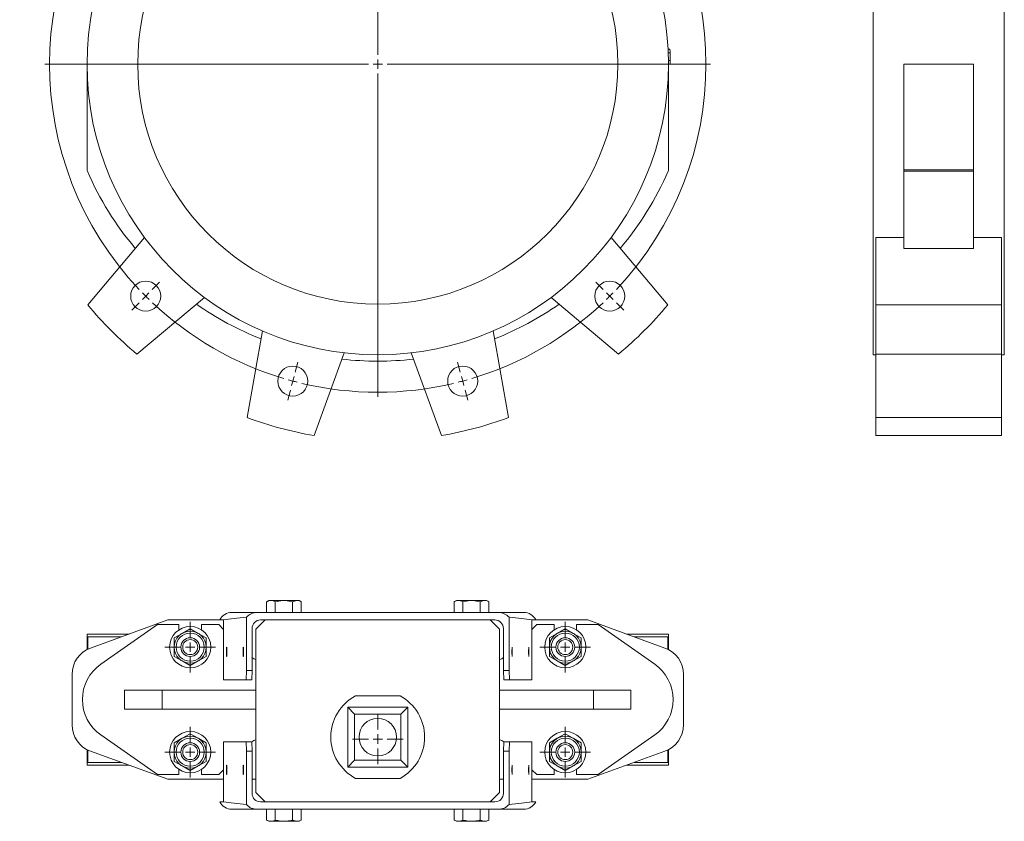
# Model space of a CAD drawing. Header units: millimetres. Extents: x -315 to 240, y -4 to 1124.
# Tile 1 of 2: x -315 to 210, y -4 to 424. Entities that reach past the tile are written whole.
import ezdxf

# ---------------------------------------------------------------- set-up
doc = ezdxf.new("R2010")
doc.units = ezdxf.units.MM

# ---------------------------------------------------------------- blocks, each defined once
blk = doc.blocks.new('SW_CENTERMARKSYMBOL_0')
at = {"color": 0, "linetype": 'Continuous', "lineweight": 0}
for p, q in [((77.16, 50.12), (75.73, 55.44)), ((123.74, -118.74), (123.74, 53.76)), ((170.33, 50.12), (171.75, 55.44)), ((78.45, 45.29), (77.8, 47.71)), ((169.04, 45.29), (169.68, 47.71)), ((78.45, 45.29), (79.1, 42.88)), ((169.04, 45.29), (168.39, 42.88)), ((79.74, 40.46), (81.17, 35.15)), ((167.74, 40.46), (166.32, 35.15)), ((-3.54, 3.54), (-7.42, 7.42)), ((251.02, 3.54), (254.91, 7.42)), ((0, 0), (-1.77, 1.77)), ((0, 0), (1.77, -1.77)), ((247.49, 0), (245.72, -1.77)), ((247.49, 0), (249.26, 1.77)), ((3.54, -3.54), (7.42, -7.42)), ((243.95, -3.54), (240.06, -7.42)), ((118.74, -123.74), (-53.76, -123.74)), ((123.74, -123.74), (121.24, -123.74)), ((123.74, -123.74), (123.74, -121.24)), ((123.74, -123.74), (123.74, -126.24)), ((123.74, -123.74), (126.24, -123.74)), ((128.74, -123.74), (301.24, -123.74)), ((123.74, -128.74), (123.74, -301.24)), ((3.54, -243.95), (7.42, -240.06)), ((243.95, -243.95), (240.06, -240.06)), ((0, -247.49), (1.77, -245.72)), ((247.49, -247.49), (245.72, -245.72)), ((-3.54, -251.02), (-7.42, -254.91)), ((0, -247.49), (-1.77, -249.26)), ((247.49, -247.49), (249.26, -249.26)), ((251.02, -251.02), (254.91, -254.91)), ((79.74, -287.95), (81.17, -282.64)), ((167.74, -287.95), (166.32, -282.64)), ((78.45, -292.78), (77.8, -295.2)), ((78.45, -292.78), (79.1, -290.37)), ((169.04, -292.78), (168.39, -290.37)), ((169.04, -292.78), (169.68, -295.2)), ((77.16, -297.61), (75.73, -302.92)), ((170.33, -297.61), (171.75, -302.92))]:
    blk.add_line(p, q, dxfattribs=at)
for start, end in [(76.637, 103.363), (106.637, 133.363), (105, 105.8185), (104.1815, 105), (75, 75.8185), (74.1815, 75), (46.637, 73.363), (135, 135.8185), (134.1815, 135), (45, 45.8185), (44.1815, 45), (136.637, 223.363), (316.637, 43.363), (224.1815, 225), (315, 315.8185), (225, 225.8185), (226.637, 253.363), (286.637, 313.363), (314.1815, 315), (254.1815, 255), (255, 255.8185), (256.637, 283.363), (284.1815, 285), (285, 285.8185)]:
    blk.add_arc((123.74, -123.74), 175, start, end, dxfattribs=at)
blk = doc.blocks.new('SW_CENTERMARKSYMBOL_12')
at = {"color": 0, "linetype": 'Continuous', "lineweight": 0}
for p, q in [((0, 5), (0, 13.5)), ((-5, 0), (-13.5, 0)), ((0, 0), (-2.5, 0)), ((0, 0), (0, 2.5)), ((0, 0), (0, -2.5)), ((0, 0), (2.5, 0)), ((5, 0), (13.5, 0)), ((0, -5), (0, -13.5))]:
    blk.add_line(p, q, dxfattribs=at)
blk = doc.blocks.new('SW_CENTERMARKSYMBOL_13')
at = {"color": 0, "linetype": 'Continuous', "lineweight": 0}
for p, q in [((0, 5), (0, 13.5)), ((-5, 0), (-13.5, 0)), ((0, 0), (-2.5, 0)), ((0, 0), (0, 2.5)), ((0, 0), (0, -2.5)), ((0, 0), (2.5, 0)), ((5, 0), (13.5, 0)), ((0, -5), (0, -13.5))]:
    blk.add_line(p, q, dxfattribs=at)
blk = doc.blocks.new('SW_CENTERMARKSYMBOL_14')
at = {"color": 0, "linetype": 'Continuous', "lineweight": 0}
for p, q in [((0, 5), (0, 13.5)), ((-5, 0), (-13.5, 0)), ((0, 0), (-2.5, 0)), ((0, 0), (0, 2.5)), ((0, 0), (0, -2.5)), ((0, 0), (2.5, 0)), ((5, 0), (13.5, 0)), ((0, -5), (0, -13.5))]:
    blk.add_line(p, q, dxfattribs=at)
blk = doc.blocks.new('SW_CENTERMARKSYMBOL_15')
at = {"color": 0, "linetype": 'Continuous', "lineweight": 0}
for p, q in [((0, 5), (0, 13.5)), ((-5, 0), (-13.5, 0)), ((0, 0), (-2.5, 0)), ((0, 0), (0, 2.5)), ((0, 0), (0, -2.5)), ((0, 0), (2.5, 0)), ((5, 0), (13.5, 0)), ((0, -5), (0, -13.5))]:
    blk.add_line(p, q, dxfattribs=at)
blk = doc.blocks.new('SW_CENTERMARKSYMBOL_16')
at = {"color": 0, "linetype": 'Continuous', "lineweight": 0}
for p, q in [((0, 5), (0, 13.5)), ((-5, 0), (-13.5, 0)), ((0, 0), (-2.5, 0)), ((0, 0), (0, 2.5)), ((0, 0), (0, -2.5)), ((0, 0), (2.5, 0)), ((5, 0), (13.5, 0)), ((0, -5), (0, -13.5))]:
    blk.add_line(p, q, dxfattribs=at)

msp = doc.modelspace()

# ---------------------------------------------------------------- linework, layer by layer
at = {"color": 7, "linetype": 'Continuous', "lineweight": 15}
for p, q in [((139.75, 555.3), (139.75, 245.3)), ((209.75, 555.3), (209.75, 245.3)), ((30.45, 408.31), (31.45, 408.36)), ((30.54, 406.31), (31.54, 406.35)), ((-279.34, 400.3), (-279.34, 343.95)), ((30.64, 402.31), (31.64, 402.32)), ((30.66, 400.31), (31.66, 400.31)), ((30.66, 343.95), (30.66, 400.3)), ((193.25, 400.3), (156.25, 400.3)), ((156.25, 400.3), (156.25, 343.95)), ((193.25, 400.3), (193.25, 343.95)), ((193.25, 343.95), (156.25, 343.95)), ((156.25, 343.95), (156.25, 343.15)), ((193.25, 343.15), (156.25, 343.15)), ((156.25, 343.15), (156.25, 302.04)), ((193.25, 343.95), (193.25, 343.15)), ((193.25, 343.15), (193.25, 302.04)), ((-248.75, 307.85), (-278.95, 271.86)), ((30.26, 271.86), (0.06, 307.85)), ((156.25, 307.85), (141.25, 307.85)), ((141.25, 307.85), (141.25, 271.86)), ((208.25, 307.85), (193.25, 307.85)), ((208.25, 307.85), (208.25, 271.86)), ((156.25, 302.04), (193.25, 302.04)), ((-252.79, 245.69), (-216.8, 275.89)), ((-31.89, 275.89), (4.1, 245.69)), ((208.25, 271.86), (141.25, 271.86)), ((141.25, 271.86), (141.25, 245.69)), ((208.25, 271.86), (208.25, 245.69)), ((-185.86, 258.03), (-194.01, 211.76)), ((-54.67, 211.76), (-62.83, 258.03)), ((-158.28, 202.19), (-142.21, 246.33)), ((-106.48, 246.33), (-90.41, 202.19)), ((139.75, 245.3), (141.25, 245.3)), ((208.25, 245.69), (141.25, 245.69)), ((141.25, 245.69), (141.25, 211.76)), ((208.25, 245.69), (208.25, 211.76)), ((208.25, 245.3), (209.75, 245.3)), ((208.25, 211.76), (141.25, 211.76)), ((141.25, 211.76), (141.25, 202.19)), ((208.25, 211.76), (208.25, 202.19)), ((208.25, 202.19), (141.25, 202.19)), ((-182.37, 114.25), (-183.58, 113.55)), ((-183.58, 113.55), (-183.58, 107.85)), ((-182.37, 114.25), (-181.59, 114.25)), ((-180.95, 114.25), (-181.59, 114.25)), ((-180.95, 114.25), (-174.98, 114.25)), ((-174.98, 114.25), (-178.96, 113.55)), ((-178.96, 113.55), (-178.96, 107.85)), ((-173.7, 114.25), (-174.98, 114.25)), ((-169.72, 113.55), (-173.7, 114.25)), ((-173.7, 114.25), (-167.73, 114.25)), ((-167.73, 114.25), (-169.72, 113.55)), ((-169.72, 113.55), (-169.72, 107.85)), ((-167.09, 114.25), (-167.73, 114.25)), ((-167.09, 114.25), (-166.32, 114.25)), ((-165.1, 113.55), (-166.32, 114.25)), ((-165.1, 113.55), (-165.1, 107.85)), ((-82.37, 114.25), (-83.58, 113.55)), ((-83.58, 113.55), (-83.58, 107.85)), ((-82.37, 114.25), (-81.59, 114.25)), ((-80.95, 114.25), (-81.59, 114.25)), ((-80.95, 114.25), (-74.98, 114.25)), ((-74.98, 114.25), (-78.96, 113.55)), ((-78.96, 113.55), (-78.96, 107.85)), ((-73.7, 114.25), (-74.98, 114.25)), ((-69.72, 113.55), (-73.7, 114.25)), ((-73.7, 114.25), (-67.73, 114.25)), ((-67.73, 114.25), (-69.72, 113.55)), ((-69.72, 113.55), (-69.72, 107.85)), ((-67.09, 114.25), (-67.73, 114.25)), ((-67.09, 114.25), (-66.32, 114.25)), ((-65.1, 113.55), (-66.32, 114.25)), ((-65.1, 113.55), (-65.1, 107.85)), ((-202.19, 107.85), (-188.71, 107.85)), ((-194.34, 76.85), (-194.34, 105.31)), ((-188.71, 107.85), (-124.34, 107.85)), ((-124.34, 107.85), (-59.97, 107.85)), ((-59.97, 107.85), (-46.5, 107.85)), ((-54.34, 105.31), (-54.34, 76.85)), ((-236.34, 103.85), (-277.47, 88.88)), ((-241.82, 101.35), (-272.04, 80.19)), ((-230.34, 101.35), (-241.82, 101.35)), ((-208.13, 103.85), (-236.34, 103.85)), ((-230.34, 98.57), (-230.34, 101.35)), ((-218.34, 101.35), (-218.34, 98.57)), ((-209.16, 101.35), (-218.34, 101.35)), ((-206.55, 98.74), (-209.16, 101.35)), ((-206.55, 103.85), (-208.13, 103.85)), ((-206.55, 71.85), (-206.55, 103.85)), ((-184.34, 103.85), (-189.34, 98.85)), ((-61.85, 103.85), (-186.84, 103.85)), ((-59.34, 98.85), (-64.34, 103.85)), ((-42.14, 103.85), (-40.56, 103.85)), ((-42.14, 103.85), (-42.14, 71.85)), ((-39.53, 101.35), (-42.14, 98.74)), ((-12.34, 103.85), (-40.56, 103.85)), ((-30.34, 101.35), (-39.53, 101.35)), ((-30.34, 98.57), (-30.34, 101.35)), ((-6.87, 101.35), (-18.34, 101.35)), ((-18.34, 101.35), (-18.34, 98.57)), ((28.79, 88.88), (-12.34, 103.85)), ((23.35, 80.19), (-6.87, 101.35)), ((-279.34, 96.35), (-279.34, 88.05)), ((-256.95, 96.35), (-279.34, 96.35)), ((-278.95, 88.25), (-278.95, 94.85)), ((-261.07, 94.85), (-278.95, 94.85)), ((-232.84, 94.26), (-228.59, 96.71)), ((-228.59, 96.71), (-224.34, 99.17)), ((-224.34, 99.17), (-220.09, 96.71)), ((-220.09, 96.71), (-215.84, 94.26)), ((-191.34, 99.35), (-191.34, 76.85)), ((-189.34, 98.85), (-189.34, 11.85)), ((-59.34, 11.85), (-59.34, 98.85)), ((-57.34, 76.85), (-57.34, 99.35)), ((-28.59, 96.71), (-32.84, 94.26)), ((-24.34, 99.17), (-28.59, 96.71)), ((-20.09, 96.71), (-24.34, 99.17)), ((-15.84, 94.26), (-20.09, 96.71)), ((30.66, 96.35), (8.26, 96.35)), ((30.26, 94.85), (12.38, 94.85)), ((30.26, 88.25), (30.26, 94.85)), ((30.66, 88.05), (30.66, 96.35)), ((-232.84, 89.35), (-232.84, 94.26)), ((-232.84, 84.44), (-232.84, 89.35)), ((-215.84, 94.26), (-215.84, 89.35)), ((-215.84, 89.35), (-215.84, 84.44)), ((-32.84, 94.26), (-32.84, 89.35)), ((-32.84, 89.35), (-32.84, 84.44)), ((-15.84, 89.35), (-15.84, 94.26)), ((-15.84, 84.44), (-15.84, 89.35)), ((-228.59, 81.99), (-232.84, 84.44)), ((-215.84, 84.44), (-220.09, 81.99)), ((-32.84, 84.44), (-28.59, 81.99)), ((-20.09, 81.99), (-15.84, 84.44)), ((-224.34, 79.54), (-228.59, 81.99)), ((-220.09, 81.99), (-224.34, 79.54)), ((-28.59, 81.99), (-24.34, 79.54)), ((-24.34, 79.54), (-20.09, 81.99)), ((-287.34, 74.79), (-287.34, 47.92)), ((-194.53, 71.85), (-194.34, 76.85)), ((-194.34, 76.85), (-191.34, 76.85)), ((-191.34, 76.85), (-191.53, 71.85)), ((-57.34, 76.85), (-54.34, 76.85)), ((-57.17, 71.85), (-57.34, 76.85)), ((-54.34, 76.85), (-54.16, 71.85)), ((38.66, 47.92), (38.66, 74.79)), ((-206.55, 71.85), (-194.53, 71.85)), ((-191.53, 71.85), (-194.53, 71.85)), ((-54.16, 71.85), (-57.17, 71.85)), ((-42.14, 71.85), (-54.16, 71.85)), ((-259.34, 56.35), (-259.34, 66.35)), ((-259.34, 66.35), (-239.34, 66.35)), ((-239.34, 66.35), (-239.34, 56.35)), ((-189.34, 66.35), (-239.34, 66.35)), ((-112.47, 63.35), (-136.22, 63.35)), ((-9.34, 66.35), (-59.34, 66.35)), ((-9.34, 56.35), (-9.34, 66.35)), ((-9.34, 66.35), (10.66, 66.35)), ((10.66, 66.35), (10.66, 56.35)), ((-239.34, 56.35), (-259.34, 56.35)), ((-239.34, 56.35), (-189.34, 56.35)), ((-136.67, 53.68), (-140.34, 57.35)), ((-108.34, 57.35), (-140.34, 57.35)), ((-140.34, 57.35), (-140.34, 25.35)), ((-112.02, 53.68), (-136.67, 53.68)), ((-136.67, 53.68), (-136.67, 29.03)), ((-112.02, 53.68), (-108.34, 57.35)), ((-112.02, 29.03), (-112.02, 53.68)), ((-108.34, 25.35), (-108.34, 57.35)), ((-59.34, 56.35), (-9.34, 56.35)), ((10.66, 56.35), (-9.34, 56.35)), ((-272.04, 42.51), (-241.82, 21.35)), ((-224.34, 43.17), (-228.59, 40.71)), ((-220.09, 40.71), (-224.34, 43.17)), ((-28.59, 40.71), (-24.34, 43.17)), ((-24.34, 43.17), (-20.09, 40.71)), ((-6.87, 21.35), (23.35, 42.51)), ((-228.59, 40.71), (-232.84, 38.26)), ((-232.84, 38.26), (-232.84, 33.35)), ((-215.84, 38.26), (-220.09, 40.71)), ((-215.84, 33.35), (-215.84, 38.26)), ((-206.55, 38.85), (-194.53, 38.85)), ((-206.55, 38.85), (-206.55, 6.85)), ((-194.34, 33.85), (-194.53, 38.85)), ((-194.53, 38.85), (-191.53, 38.85)), ((-191.53, 38.85), (-191.34, 33.85)), ((-57.34, 33.85), (-57.17, 38.85)), ((-57.17, 38.85), (-54.16, 38.85)), ((-54.16, 38.85), (-54.34, 33.85)), ((-42.14, 38.85), (-54.16, 38.85)), ((-42.14, 6.85), (-42.14, 38.85)), ((-32.84, 38.26), (-28.59, 40.71)), ((-32.84, 33.35), (-32.84, 38.26)), ((-20.09, 40.71), (-15.84, 38.26)), ((-15.84, 38.26), (-15.84, 33.35)), ((-279.34, 34.65), (-279.34, 26.35)), ((-278.95, 27.85), (-278.95, 34.45)), ((-277.47, 33.82), (-236.34, 18.85)), ((-232.84, 33.35), (-232.84, 28.44)), ((-215.84, 28.44), (-215.84, 33.35)), ((-191.34, 33.85), (-194.34, 33.85)), ((-194.34, 33.85), (-194.34, 5.39)), ((-191.34, 11.35), (-191.34, 33.85)), ((-54.34, 33.85), (-57.34, 33.85)), ((-57.34, 33.85), (-57.34, 11.35)), ((-54.34, 5.39), (-54.34, 33.85)), ((-32.84, 28.44), (-32.84, 33.35)), ((-15.84, 33.35), (-15.84, 28.44)), ((-12.34, 18.85), (28.79, 33.82)), ((30.26, 27.85), (30.26, 34.45)), ((30.66, 26.35), (30.66, 34.65)), ((-256.95, 26.35), (-279.34, 26.35)), ((-261.07, 27.85), (-278.95, 27.85)), ((-232.84, 28.44), (-228.59, 25.99)), ((-220.09, 25.99), (-215.84, 28.44)), ((-136.67, 29.03), (-140.34, 25.35)), ((-136.67, 29.03), (-112.02, 29.03)), ((-112.02, 29.03), (-108.34, 25.35)), ((-28.59, 25.99), (-32.84, 28.44)), ((-15.84, 28.44), (-20.09, 25.99)), ((30.66, 26.35), (8.26, 26.35)), ((30.26, 27.85), (12.38, 27.85)), ((-241.82, 21.35), (-230.34, 21.35)), ((-230.34, 21.35), (-230.34, 24.13)), ((-228.59, 25.99), (-224.34, 23.54)), ((-224.34, 23.54), (-220.09, 25.99)), ((-218.34, 24.13), (-218.34, 21.35)), ((-218.34, 21.35), (-209.16, 21.35)), ((-209.16, 21.35), (-206.55, 23.96)), ((-140.34, 25.35), (-108.34, 25.35)), ((-42.14, 23.96), (-39.53, 21.35)), ((-39.53, 21.35), (-30.34, 21.35)), ((-30.34, 21.35), (-30.34, 24.13)), ((-24.34, 23.54), (-28.59, 25.99)), ((-20.09, 25.99), (-24.34, 23.54)), ((-18.34, 24.13), (-18.34, 21.35)), ((-18.34, 21.35), (-6.87, 21.35)), ((-236.34, 18.85), (-206.55, 18.85)), ((-191.34, 18.85), (-189.34, 18.85)), ((-136.22, 19.35), (-112.47, 19.35)), ((-59.34, 18.85), (-57.34, 18.85)), ((-42.14, 18.85), (-12.34, 18.85)), ((-189.34, 11.85), (-184.34, 6.85)), ((-64.34, 6.85), (-59.34, 11.85)), ((-206.55, 6.85), (-208.61, 6.85)), ((-61.85, 6.85), (-186.84, 6.85)), ((-42.14, 6.85), (-40.08, 6.85)), ((-188.71, 2.85), (-202.19, 2.85)), ((-188.71, 2.85), (-124.34, 2.85)), ((-183.58, -2.85), (-183.58, 2.85)), ((-178.96, -2.85), (-178.96, 2.85)), ((-169.72, -2.85), (-169.72, 2.85)), ((-165.1, -2.85), (-165.1, 2.85)), ((-124.34, 2.85), (-59.97, 2.85)), ((-83.58, -2.85), (-83.58, 2.85)), ((-78.96, -2.85), (-78.96, 2.85)), ((-69.72, -2.85), (-69.72, 2.85)), ((-65.1, -2.85), (-65.1, 2.85)), ((-46.5, 2.85), (-59.97, 2.85)), ((-183.58, -2.85), (-182.37, -3.55)), ((-181.59, -3.55), (-182.37, -3.55)), ((-180.95, -3.55), (-181.59, -3.55)), ((-174.98, -3.55), (-180.95, -3.55)), ((-173.7, -3.55), (-174.98, -3.55)), ((-167.73, -3.55), (-173.7, -3.55)), ((-167.73, -3.55), (-169.72, -2.85)), ((-167.09, -3.55), (-167.73, -3.55)), ((-166.32, -3.55), (-167.09, -3.55)), ((-166.32, -3.55), (-165.1, -2.85)), ((-83.58, -2.85), (-82.37, -3.55)), ((-81.59, -3.55), (-82.37, -3.55)), ((-80.95, -3.55), (-81.59, -3.55)), ((-74.98, -3.55), (-80.95, -3.55)), ((-73.7, -3.55), (-74.98, -3.55)), ((-67.73, -3.55), (-73.7, -3.55)), ((-67.73, -3.55), (-69.72, -2.85)), ((-67.09, -3.55), (-67.73, -3.55)), ((-66.32, -3.55), (-67.09, -3.55)), ((-66.32, -3.55), (-65.1, -2.85))]:
    msp.add_line(p, q, dxfattribs=at)
for centre, radius in [((-124.34, 400.3), 155), ((-124.34, 400.3), 128), ((-248.09, 276.56), 8), ((-0.6, 276.56), 8), ((-169.64, 231.26), 8), ((-79.05, 231.26), 8), ((-224.34, 89.35), 11), ((-24.34, 89.35), 11), ((-224.34, 89.35), 8.5), ((-224.34, 89.35), 7.5), ((-24.34, 89.35), 8.5), ((-24.34, 89.35), 7.5), ((-224.34, 89.35), 5), ((-224.34, 89.35), 4), ((-24.34, 89.35), 5), ((-24.34, 89.35), 4), ((-124.34, 41.35), 10), ((-224.34, 33.35), 11), ((-24.34, 33.35), 11), ((-224.34, 33.35), 8.5), ((-224.34, 33.35), 7.5), ((-224.34, 33.35), 5), ((-224.34, 33.35), 4), ((-24.34, 33.35), 8.5), ((-24.34, 33.35), 7.5), ((-24.34, 33.35), 5), ((-24.34, 33.35), 4)]:
    msp.add_circle(centre, radius, dxfattribs=at)
for centre, radius, start, end in [((-124.34, 400.3), 156, 2.2216, 2.9609), ((-124.34, 400.3), 156, 0.743, 2.2216), ((-124.34, 400.3), 156, 0.0037, 0.743), ((-277.34, 343.95), 2, 180, 203.6279), ((-124.34, 410.88), 169, 203.6279, 220.0948), ((-124.34, 410.88), 169, 319.9052, 336.3721), ((28.66, 343.95), 2, 336.3721, 0), ((-124.34, 400.3), 201, 219.719, 230.281), ((-124.34, 410.88), 169, 235.0843, 248.3814), ((-124.34, 410.88), 169, 291.6186, 304.9157), ((-124.34, 400.3), 201, 309.719, 320.281), ((-124.34, 410.88), 169, 263.5142, 276.4858), ((-124.34, 400.3), 201, 249.719, 260.281), ((-124.34, 400.3), 201, 279.719, 290.281), ((-272.34, 74.79), 15, 110, 180), ((23.66, 74.79), 15, 0, 70), ((-258.84, 61.35), 23, 125, 235), ((-186.84, 90.35), 8, 235.0533, 251.79), ((-61.84, 90.35), 8, 288.21, 304.9949), ((10.16, 61.35), 23, 305, 55), ((-124.34, 41.35), 25, 118.3576, 241.6424), ((-124.34, 41.35), 25, 298.3576, 61.6424), ((-272.34, 47.92), 15, 180, 250), ((23.66, 47.92), 15, 290, 0), ((-186.84, 32.35), 8, 108.21, 125.8416), ((-61.84, 32.35), 8, 54.2885, 71.79)]:
    msp.add_arc(centre, radius, start, end, dxfattribs=at)
for centre, major_axis, ratio, start_param, end_param in [((-202.19, 100.35), (0, 7.5), 0.967737, 0, 1.085278), ((-126.11, 100.35), (90.95, 0), 0.08246, 2.419227, 2.656075), ((-188.71, 100.35), (7.5, 0), 0.999425, 1.570796, 2.419227), ((-59.97, 100.35), (7.5, 0), 0.999425, 0.722366, 1.570796), ((-122.58, 100.35), (90.95, 0), 0.08246, 0.485518, 0.722366), ((-46.5, 100.35), (0, 7.5), 0.967737, 5.197907, 6.283185), ((-186.84, 99.35), (-4.5, 0), 0.999317, 4.712389, 6.283185), ((-61.85, 99.35), (4.5, 0), 0.999424, 0, 1.570796), ((-186.84, 11.35), (-4.5, 0), 0.999317, 0, 1.570796), ((-61.85, 11.35), (4.5, 0), 0.999424, 4.712389, 6.283185), ((-202.19, 10.35), (0, 7.5), 0.967737, 2.056314, 3.141593), ((-126.11, 10.35), (90.95, 0), 0.08246, 3.627111, 3.863958), ((-188.71, 10.35), (-7.5, 0), 0.999425, 0.722366, 1.570796), ((-59.97, 10.35), (-7.5, 0), 0.999425, 1.570796, 2.419227), ((-122.58, 10.35), (90.95, 0), 0.08246, 5.56082, 5.797667), ((-46.5, 10.35), (0, 7.5), 0.967737, 3.141593, 4.226871)]:
    msp.add_ellipse(centre, major_axis=major_axis, ratio=ratio, start_param=start_param, end_param=end_param, dxfattribs=at)
for centre in [(-204.88, 86.85), (-196.01, 86.85), (-52.68, 86.85), (-43.8, 86.85), (-204.88, 23.85), (-196.01, 23.85), (-52.68, 23.85), (-43.8, 23.85)]:
    msp.add_ellipse(centre, major_axis=(0, 2.5), ratio=0.036985, dxfattribs=at)
for points, knots in [([(-183.58, 113.55), (-183.42, 113.64), (-183.26, 113.73), (-182.93, 113.89), (-182.76, 113.96), (-182.26, 114.14), (-181.93, 114.22), (-181.59, 114.25)], [0, 0, 0, 0, 0.25, 0.25, 0.5, 0.5, 1, 1, 1, 1]), ([(-178.96, 113.55), (-179.49, 113.82), (-180.14, 114.15), (-180.82, 114.23), (-180.95, 114.25)], [0, 0, 0, 0, 0.7980402, 1, 1, 1, 1]), ([(-165.1, 113.55), (-165.43, 113.74), (-165.75, 113.9), (-166.41, 114.14), (-166.75, 114.22), (-167.09, 114.25)], [0, 0, 0, 0, 0.5, 0.5, 1, 1, 1, 1]), ([(-83.58, 113.55), (-83.42, 113.64), (-83.26, 113.73), (-82.93, 113.89), (-82.76, 113.96), (-82.26, 114.14), (-81.93, 114.22), (-81.59, 114.25)], [0, 0, 0, 0, 0.25, 0.25, 0.5, 0.5, 1, 1, 1, 1]), ([(-78.96, 113.55), (-79.49, 113.82), (-80.14, 114.15), (-80.82, 114.23), (-80.95, 114.25)], [0, 0, 0, 0, 0.798041, 1, 1, 1, 1]), ([(-65.1, 113.55), (-65.43, 113.74), (-65.75, 113.9), (-66.41, 114.14), (-66.75, 114.22), (-67.09, 114.25)], [0, 0, 0, 0, 0.5, 0.5, 1, 1, 1, 1]), ([(-183.58, -2.85), (-183.26, -3.04), (-182.93, -3.2), (-182.26, -3.44), (-181.93, -3.52), (-181.59, -3.55)], [0, 0, 0, 0, 0.5, 0.5, 1, 1, 1, 1]), ([(-178.96, -2.85), (-179.3, -3.03), (-179.95, -3.38), (-180.62, -3.49), (-180.95, -3.55)], [0, 0, 0, 0, 0.508428, 1, 1, 1, 1]), ([(-174.98, -3.55), (-175.37, -3.52), (-176.71, -3.43), (-178.03, -3.09), (-178.96, -2.85)], [0, 0, 0, 0, 0.285394, 1, 1, 1, 1]), ([(-169.72, -2.85), (-169.98, -2.92), (-171.28, -3.29), (-172.62, -3.43), (-173.7, -3.55)], [0, 0, 0, 0, 0.196722, 1, 1, 1, 1]), ([(-165.1, -2.85), (-165.43, -3.03), (-165.75, -3.19), (-166.41, -3.44), (-166.75, -3.52), (-167.09, -3.55)], [0, 0, 0, 0, 0.5, 0.5, 1, 1, 1, 1]), ([(-83.58, -2.85), (-83.26, -3.04), (-82.93, -3.2), (-82.26, -3.44), (-81.93, -3.52), (-81.59, -3.55)], [0, 0, 0, 0, 0.5, 0.5, 1, 1, 1, 1]), ([(-78.96, -2.85), (-79.3, -3.03), (-79.95, -3.38), (-80.62, -3.49), (-80.95, -3.55)], [0, 0, 0, 0, 0.508428, 1, 1, 1, 1]), ([(-74.98, -3.55), (-75.37, -3.52), (-76.71, -3.43), (-78.03, -3.09), (-78.96, -2.85)], [0, 0, 0, 0, 0.285394, 1, 1, 1, 1]), ([(-69.72, -2.85), (-69.98, -2.92), (-71.28, -3.29), (-72.62, -3.43), (-73.7, -3.55)], [0, 0, 0, 0, 0.1967227, 1, 1, 1, 1]), ([(-65.1, -2.85), (-65.43, -3.03), (-65.75, -3.19), (-66.41, -3.44), (-66.75, -3.52), (-67.09, -3.55)], [0, 0, 0, 0, 0.5, 0.5, 1, 1, 1, 1])]:
    msp.add_open_spline(points, degree=3, knots=knots, dxfattribs=at)

# ---------------------------------------------------------------- block references
at = {"color": 7, "linetype": 'Continuous', "lineweight": 0}
for name, p in [('SW_CENTERMARKSYMBOL_0', (-248.09, 524.04)), ('SW_CENTERMARKSYMBOL_12', (-224.34, 89.35)), ('SW_CENTERMARKSYMBOL_15', (-24.34, 89.35)), ('SW_CENTERMARKSYMBOL_16', (-124.34, 40.35)), ('SW_CENTERMARKSYMBOL_13', (-224.34, 33.35)), ('SW_CENTERMARKSYMBOL_14', (-24.34, 33.35))]:
    msp.add_blockref(name, p, dxfattribs=at)

doc.saveas('drawing.dxf')
